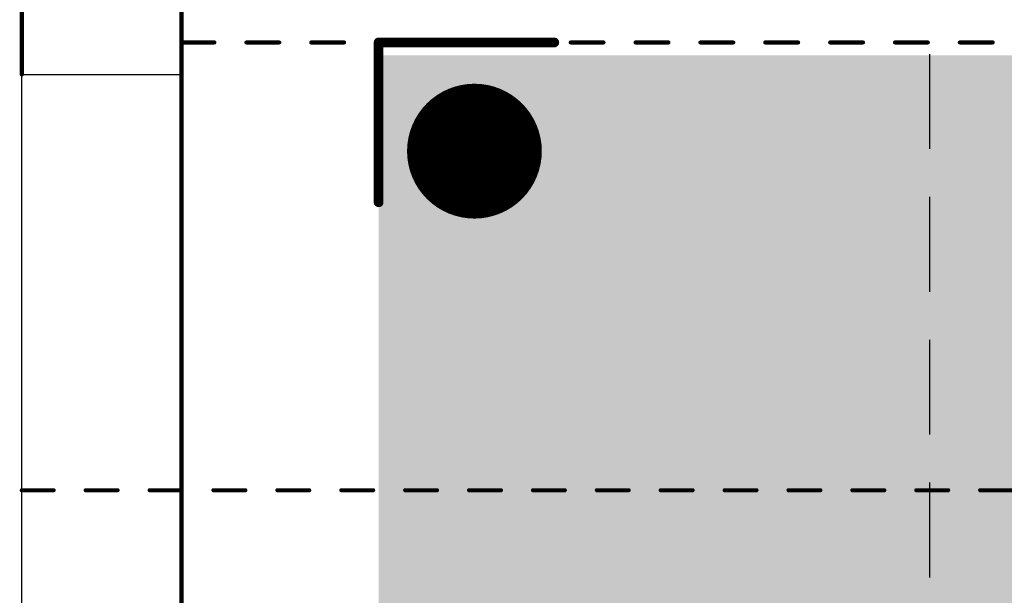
# Model space of a CAD drawing. Extents: x 85.1 to 160.2, y -5 to 84.1.
# Tile 2 of 7: x 85.1 to 115.9, y 39.1 to 57.1. Entities that reach past the tile are written whole.
import ezdxf

# ---------------------------------------------------------------- set-up
doc = ezdxf.new("R2010")
doc.units = 0
for name, color, linetype in [('17', 82, 'CONTINUOUS'), ('20', 7, 'CONTINUOUS'), ('21', 253, 'CONTINUOUS'), ('29', 253, 'CONTINUOUS'), ('30', 253, 'CONTINUOUS'), ('40', 175, 'CONTINUOUS'), ('44', 253, 'CONTINUOUS'), ('48', 253, 'CONTINUOUS')]:
    doc.layers.add(name, color=color, linetype=linetype)

# ---------------------------------------------------------------- blocks, each defined once
blk = doc.blocks.new('RECT')
blk.add_solid([(-0.5, -0.5), (0.5, -0.5), (-0.5, 0.5), (0.5, 0.5)])
blk = doc.blocks.new('ROUNDP')
at = {"const_width": 0.5}
blk.add_lwpolyline([(0, -0.25, 1), (0, 0.25, 1), (0, -0.25)], format="xyb", dxfattribs=at)

msp = doc.modelspace()

# ---------------------------------------------------------------- linework, layer by layer
at = {"layer": '20'}
for p, q in [((90.17, 55.425), (90.17, 59.5)), ((85.17, 4.275), (85.17, 55.425)), ((85.17, 55.425), (90.17, 55.425))]:
    msp.add_line(p, q, dxfattribs=at)
at = {"layer": '21', "const_width": 0.3048}
for points in [[(96.34, 56.425), (96.34, 51.425)], [(101.84, 56.425), (96.34, 56.425)]]:
    msp.add_lwpolyline(points, dxfattribs=at)
at = {"layer": '21', "const_width": 0.1524}
for points in [[(96.4162, 56.425, 1), (96.2638, 56.425)], [(96.34, 56.5012, 1), (96.34, 56.3488)], [(101.84, 56.3488, 1), (101.84, 56.5012)], [(96.2638, 51.425, 1), (96.4162, 51.425)]]:
    msp.add_lwpolyline(points, format="xyb", dxfattribs=at)
at = {"layer": '44'}
msp.add_circle((99.34, 53.025), 1.5, dxfattribs=at)
at = {"layer": '48'}
for p, q in [((113.596, 53.0938), (113.596, 56.0625)), ((113.596, 48.625), (113.596, 51.5938)), ((113.596, 44.1562), (113.596, 47.125)), ((113.596, 39.6875), (113.596, 42.6562))]:
    msp.add_line(p, q, dxfattribs=at)
for points, const_width in [([(90.17, 0.5), (90.17, 73.49)], 0.13), ([(90.17, 0.5), (90.17, 68.77)], 0.13), ([(85.17, 55.425), (85.17, 68.64)], 0.13), ([(90.17, 0.5), (90.17, 68.64)], 0.13), ([(90.17, 0.5), (90.17, 64.627)], 0.13), ([(90.17, 56.425), (91.2003, 56.425)], 0.127), ([(92.2003, 56.425), (93.2306, 56.425)], 0.127), ([(94.2306, 56.425), (95.2609, 56.425)], 0.127), ([(96.2609, 56.425), (97.2912, 56.425)], 0.127), ([(98.2912, 56.425), (99.3215, 56.425)], 0.127), ([(100.3215, 56.425), (101.3518, 56.425)], 0.127), ([(102.3518, 56.425), (103.3821, 56.425)], 0.127), ([(104.3821, 56.425), (105.4124, 56.425)], 0.127), ([(106.4124, 56.425), (107.4427, 56.425)], 0.127), ([(108.4427, 56.425), (109.473, 56.425)], 0.127), ([(110.473, 56.425), (111.5033, 56.425)], 0.127), ([(112.5033, 56.425), (113.5336, 56.425)], 0.127), ([(114.5336, 56.425), (115.5639, 56.425)], 0.127), ([(85.17, 42.415), (86.17, 42.415)], 0.127), ([(87.17, 42.415), (88.17, 42.415)], 0.127), ([(89.17, 42.415), (90.17, 42.415)], 0.127), ([(91.17, 42.415), (92.17, 42.415)], 0.127), ([(93.17, 42.415), (94.17, 42.415)], 0.127), ([(95.17, 42.415), (96.17, 42.415)], 0.127), ([(97.17, 42.415), (98.17, 42.415)], 0.127), ([(99.17, 42.415), (100.17, 42.415)], 0.127), ([(101.17, 42.415), (102.17, 42.415)], 0.127), ([(103.17, 42.415), (104.17, 42.415)], 0.127), ([(105.17, 42.415), (106.17, 42.415)], 0.127), ([(107.17, 42.415), (108.17, 42.415)], 0.127), ([(109.17, 42.415), (110.17, 42.415)], 0.127), ([(111.17, 42.415), (112.17, 42.415)], 0.127), ([(113.17, 42.415), (114.17, 42.415)], 0.127), ([(115.17, 42.415), (116.17, 42.415)], 0.127)]:
    msp.add_lwpolyline(points, dxfattribs=dict(at, const_width=const_width))
for points, const_width in [([(90.17, 56.4568, 1), (90.17, 56.3933)], 0.0635), ([(91.2003, 56.3933, 1), (91.2003, 56.4568)], 0.0635), ([(92.2003, 56.4568, 1), (92.2003, 56.3933)], 0.0635), ([(93.2306, 56.3933, 1), (93.2306, 56.4568)], 0.0635), ([(94.2306, 56.4568, 1), (94.2306, 56.3933)], 0.0635), ([(95.2609, 56.3933, 1), (95.2609, 56.4568)], 0.0635), ([(96.2609, 56.4568, 1), (96.2609, 56.3933)], 0.0635), ([(97.2912, 56.3933, 1), (97.2912, 56.4568)], 0.0635), ([(98.2912, 56.4568, 1), (98.2912, 56.3933)], 0.0635), ([(99.3215, 56.3933, 1), (99.3215, 56.4568)], 0.0635), ([(100.3215, 56.4568, 1), (100.3215, 56.3933)], 0.0635), ([(101.3518, 56.3933, 1), (101.3518, 56.4568)], 0.0635), ([(102.3518, 56.4568, 1), (102.3518, 56.3933)], 0.0635), ([(103.3821, 56.3933, 1), (103.3821, 56.4568)], 0.0635), ([(104.3821, 56.4568, 1), (104.3821, 56.3933)], 0.0635), ([(105.4124, 56.3933, 1), (105.4124, 56.4568)], 0.0635), ([(106.4124, 56.4568, 1), (106.4124, 56.3933)], 0.0635), ([(107.4427, 56.3933, 1), (107.4427, 56.4568)], 0.0635), ([(108.4427, 56.4568, 1), (108.4427, 56.3933)], 0.0635), ([(109.473, 56.3933, 1), (109.473, 56.4568)], 0.0635), ([(110.473, 56.4568, 1), (110.473, 56.3933)], 0.0635), ([(111.5033, 56.3933, 1), (111.5033, 56.4568)], 0.0635), ([(112.5033, 56.4568, 1), (112.5033, 56.3933)], 0.0635), ([(113.5336, 56.3933, 1), (113.5336, 56.4568)], 0.0635), ([(114.5336, 56.4568, 1), (114.5336, 56.3933)], 0.0635), ([(115.5639, 56.3933, 1), (115.5639, 56.4568)], 0.0635), ([(85.1375, 55.425, 1), (85.2025, 55.425)], 0.065), ([(85.17, 42.4468, 1), (85.17, 42.3832)], 0.0635), ([(86.17, 42.3832, 1), (86.17, 42.4468)], 0.0635), ([(87.17, 42.4468, 1), (87.17, 42.3832)], 0.0635), ([(88.17, 42.3832, 1), (88.17, 42.4468)], 0.0635), ([(89.17, 42.4468, 1), (89.17, 42.3832)], 0.0635), ([(90.17, 42.3832, 1), (90.17, 42.4468)], 0.0635), ([(91.17, 42.4468, 1), (91.17, 42.3832)], 0.0635), ([(92.17, 42.3832, 1), (92.17, 42.4468)], 0.0635), ([(93.17, 42.4468, 1), (93.17, 42.3832)], 0.0635), ([(94.17, 42.3832, 1), (94.17, 42.4468)], 0.0635), ([(95.17, 42.4468, 1), (95.17, 42.3832)], 0.0635), ([(96.17, 42.3832, 1), (96.17, 42.4468)], 0.0635), ([(97.17, 42.4468, 1), (97.17, 42.3832)], 0.0635), ([(98.17, 42.3832, 1), (98.17, 42.4468)], 0.0635), ([(99.17, 42.4468, 1), (99.17, 42.3832)], 0.0635), ([(100.17, 42.3832, 1), (100.17, 42.4468)], 0.0635), ([(101.17, 42.4468, 1), (101.17, 42.3832)], 0.0635), ([(102.17, 42.3832, 1), (102.17, 42.4468)], 0.0635), ([(103.17, 42.4468, 1), (103.17, 42.3832)], 0.0635), ([(104.17, 42.3832, 1), (104.17, 42.4468)], 0.0635), ([(105.17, 42.4468, 1), (105.17, 42.3832)], 0.0635), ([(106.17, 42.3832, 1), (106.17, 42.4468)], 0.0635), ([(107.17, 42.4468, 1), (107.17, 42.3832)], 0.0635), ([(108.17, 42.3832, 1), (108.17, 42.4468)], 0.0635), ([(109.17, 42.4468, 1), (109.17, 42.3832)], 0.0635), ([(110.17, 42.3832, 1), (110.17, 42.4468)], 0.0635), ([(111.17, 42.4468, 1), (111.17, 42.3832)], 0.0635), ([(112.17, 42.3832, 1), (112.17, 42.4468)], 0.0635), ([(113.17, 42.4468, 1), (113.17, 42.3832)], 0.0635), ([(114.17, 42.3832, 1), (114.17, 42.4468)], 0.0635), ([(115.17, 42.4468, 1), (115.17, 42.3832)], 0.0635)]:
    msp.add_lwpolyline(points, format="xyb", dxfattribs=dict(at, const_width=const_width))

# ---------------------------------------------------------------- block references
at = {"layer": '17', "xscale": 4.016, "yscale": 4.016}
msp.add_blockref('ROUNDP', (99.34, 53.025), dxfattribs=at)
msp.add_blockref('ROUNDP', (99.34, 53.025), dxfattribs=at)
at = {"layer": '29', "xscale": 4.2192, "yscale": 4.2192}
msp.add_blockref('ROUNDP', (99.34, 53.025), dxfattribs=at)
at = {"layer": '30', "xscale": 4.2192, "yscale": 4.2192}
msp.add_blockref('ROUNDP', (99.34, 53.025), dxfattribs=at)
at = {"layer": '40', "xscale": 55, "yscale": 50}
msp.add_blockref('RECT', (123.84, 31.025), dxfattribs=at)

doc.saveas('drawing.dxf')
